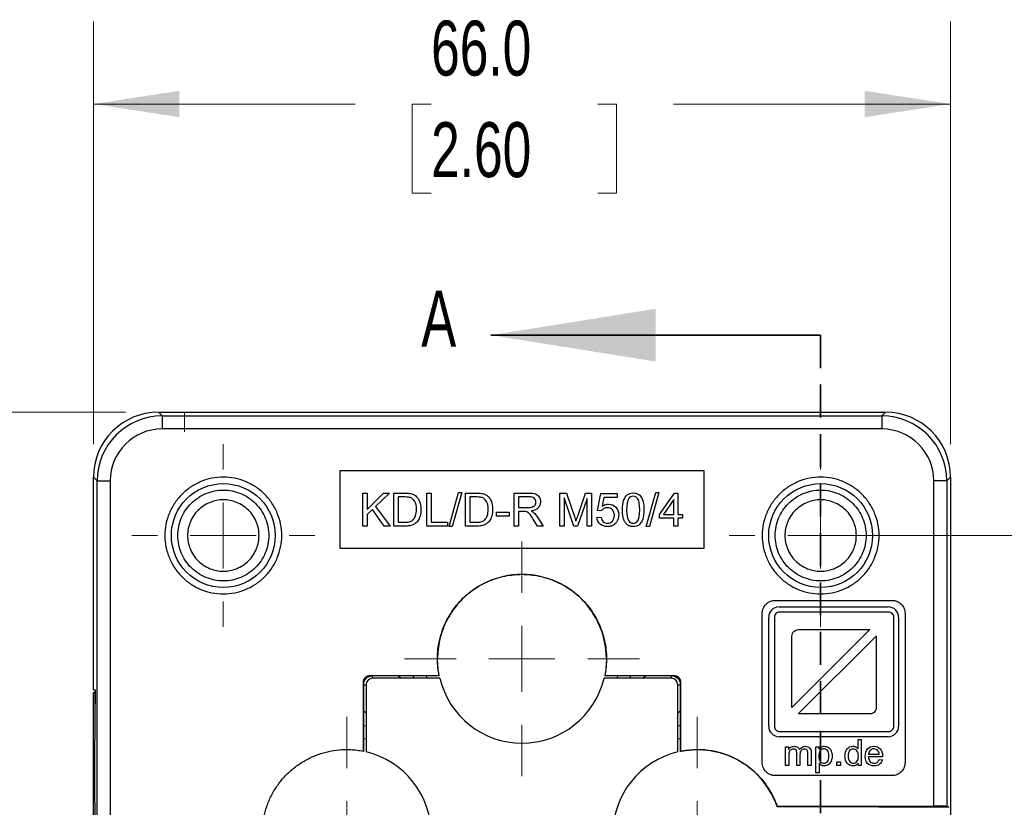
# Model space of a CAD drawing. Header units: millimetres. Extents: x 13 to 546, y 13 to 419.
# Tile 5 of 15: x 131 to 207, y 169 to 230. Entities that reach past the tile are written whole.
import ezdxf

# ---------------------------------------------------------------- set-up
doc = ezdxf.new("R2010")
doc.units = ezdxf.units.MM
doc.header["$LTSCALE"] = 2
doc.linetypes.add('HIDDEN', pattern=[1.905, 1.27, -0.635])
doc.styles.add('SLDTEXTSTYLE0', font='TXT', dxfattribs={"width": 0.7})
doc.dimstyles.new('SLDDIMSTYLE1', dxfattribs={"dimtxt": 4.316016, "dimasz": 6.604, "dimexe": 0, "dimexo": 0.0625, "dimgap": 1.079004, "dimtad": 0, "dimtih": 1, "dimtoh": 1, "dimrnd": 1e-09, "dimzin": 4, "dimdsep": 46, "dimtxsty": 'SLDTEXTSTYLE0', "dimsah": 1, "dimcen": 0.09, "dimadec": 0, "dimazin": 1, "dimtfac": 1, "dimtofl": 0, "dimtmove": 0, "dimatfit": 3, "dimfxl": 0, "dimfrac": 2, "dimtolj": 1, "dimtzin": 12, "dimarcsym": 0})

# ---------------------------------------------------------------- blocks, each defined once
blk = doc.blocks.new('_D_7')
at = {"color": 7, "linetype": 'Continuous', "lineweight": 0}
for p, q in [((195.415, 190.018), (234.912, 190.018)), ((228.562, 190.018), (228.562, 172.514)), ((222.15, 164.688), (220.7, 164.688)), ((220.7, 164.688), (220.7, 157.829)), ((234.975, 164.688), (236.424, 164.688)), ((236.424, 164.688), (236.424, 157.829)), ((220.7, 157.829), (222.15, 157.829)), ((236.424, 157.829), (234.975, 157.829)), ((228.562, 144.018), (228.562, 156.862)), ((195.415, 144.018), (234.912, 144.018))]:
    blk.add_line(p, q, dxfattribs=at)
at = {"color": 7, "linetype": 'Continuous', "lineweight": 18}
for points in [[(228.562, 190.018), (227.546, 183.414), (229.578, 183.414)], [(228.562, 144.018), (229.578, 150.622), (227.546, 150.622)]]:
    blk.add_solid(points, dxfattribs=at)
at = {"color": 7, "linetype": 'Continuous', "lineweight": 18, "char_height": 4.2333, "attachment_point": 1, "style": 'SLDTEXTSTYLE0'}
for s, insert in [('46.0', (222.15, 171.111)), ('1.81', (222.15, 163.286))]:
    blk.add_mtext(s, dxfattribs=dict(at, insert=insert))
blk = doc.blocks.new('_D_9')
at = {"color": 7, "linetype": 'Continuous', "lineweight": 0}
for p, q in [((136.875, 197.059), (136.875, 229.621)), ((202.875, 197.059), (202.875, 229.621)), ((136.875, 223.271), (157.031, 223.271)), ((162.879, 223.271), (161.43, 223.271)), ((161.43, 223.271), (161.43, 216.412)), ((175.705, 223.271), (177.154, 223.271)), ((177.154, 223.271), (177.154, 216.412)), ((202.875, 223.271), (181.553, 223.271)), ((161.43, 216.412), (162.879, 216.412)), ((177.154, 216.412), (175.705, 216.412))]:
    blk.add_line(p, q, dxfattribs=at)
at = {"color": 7, "linetype": 'Continuous', "lineweight": 18}
for points in [[(136.875, 223.271), (143.479, 222.255), (143.479, 224.287)], [(202.875, 223.271), (196.271, 224.287), (196.271, 222.255)]]:
    blk.add_solid(points, dxfattribs=at)
at = {"color": 7, "linetype": 'Continuous', "lineweight": 18, "char_height": 4.2333, "attachment_point": 1, "style": 'SLDTEXTSTYLE0'}
for s, insert in [('66.0', (162.879, 229.695)), ('2.60', (162.879, 221.869))]:
    blk.add_mtext(s, dxfattribs=dict(at, insert=insert))
blk = doc.blocks.new('_D_10')
at = {"color": 7, "linetype": 'Continuous', "lineweight": 0}
for p, q in [((139.334, 199.519), (110.33, 199.519)), ((116.68, 199.519), (116.68, 172.514)), ((110.267, 164.688), (108.818, 164.688)), ((108.818, 164.688), (108.818, 157.829)), ((123.092, 164.688), (124.542, 164.688)), ((124.542, 164.688), (124.542, 157.829)), ((108.818, 157.829), (110.267, 157.829)), ((124.542, 157.829), (123.092, 157.829)), ((116.68, 134.518), (116.68, 156.862)), ((139.334, 134.518), (110.33, 134.518))]:
    blk.add_line(p, q, dxfattribs=at)
at = {"color": 7, "linetype": 'Continuous', "lineweight": 18}
for points in [[(116.68, 199.519), (115.664, 192.915), (117.696, 192.915)], [(116.68, 134.518), (117.696, 141.122), (115.664, 141.122)]]:
    blk.add_solid(points, dxfattribs=at)
at = {"color": 7, "linetype": 'Continuous', "lineweight": 18, "char_height": 4.2333, "attachment_point": 1, "style": 'SLDTEXTSTYLE0'}
for s, insert in [('65.0', (110.267, 171.111)), ('2.56', (110.267, 163.286))]:
    blk.add_mtext(s, dxfattribs=dict(at, insert=insert))
blk = doc.blocks.new('SW_CENTERMARKSYMBOL_3')
at = {"color": 0, "linetype": 'Continuous', "lineweight": 18}
for p, q in [((0, 5.08), (0, 7.04)), ((0, 0), (0, 2.54)), ((-5.08, 0), (-7.04, 0)), ((0, 0), (-2.54, 0)), ((0, 0), (0, -2.54)), ((0, 0), (2.54, 0)), ((5.08, 0), (7.04, 0)), ((0, -5.08), (0, -7.04))]:
    blk.add_line(p, q, dxfattribs=at)
blk = doc.blocks.new('SW_CENTERMARKSYMBOL_4')
at = {"color": 0, "linetype": 'Continuous', "lineweight": 18}
for p, q in [((0, 5.08), (0, 7.04)), ((0, 0), (0, 2.54)), ((-5.08, 0), (-7.04, 0)), ((0, 0), (-2.54, 0)), ((0, 0), (0, -2.54)), ((0, 0), (2.54, 0)), ((5.08, 0), (7.04, 0)), ((0, -5.08), (0, -7.04))]:
    blk.add_line(p, q, dxfattribs=at)
blk = doc.blocks.new('SW_CENTERMARKSYMBOL_5')
at = {"color": 0, "linetype": 'Continuous', "lineweight": 18}
for p, q in [((0, 5.08), (0, 9.04)), ((0, 0), (0, 2.54)), ((-5.08, 0), (-9.04, 0)), ((0, 0), (-2.54, 0)), ((0, 0), (0, -2.54)), ((0, 0), (2.54, 0)), ((5.08, 0), (9.04, 0)), ((0, -5.08), (0, -9.04))]:
    blk.add_line(p, q, dxfattribs=at)
blk = doc.blocks.new('SW_CENTERMARKSYMBOL_6')
at = {"color": 0, "linetype": 'Continuous', "lineweight": 18}
for p, q in [((0, 5.08), (0, 9.04)), ((0, 0), (0, 2.54)), ((-5.08, 0), (-9.04, 0)), ((0, 0), (-2.54, 0)), ((0, 0), (0, -2.54)), ((0, 0), (2.54, 0)), ((5.08, 0), (9.04, 0)), ((0, -5.08), (0, -9.04))]:
    blk.add_line(p, q, dxfattribs=at)
blk = doc.blocks.new('SW_CENTERMARKSYMBOL_8')
at = {"color": 0, "linetype": 'Continuous', "lineweight": 18}
for p, q in [((0, 5.08), (0, 9.04)), ((0, 0), (0, 2.54)), ((-5.08, 0), (-9.04, 0)), ((0, 0), (-2.54, 0)), ((0, 0), (0, -2.54)), ((0, 0), (2.54, 0)), ((5.08, 0), (9.04, 0)), ((0, -5.08), (0, -9.04))]:
    blk.add_line(p, q, dxfattribs=at)

msp = doc.modelspace()

# ---------------------------------------------------------------- linework, layer by layer
at = {"color": 7, "linetype": 'Continuous', "lineweight": 35}
msp.add_line((192.875, 205.458), (167.475, 205.458), dxfattribs=at)
at = {"color": 7, "linetype": 'HIDDEN', "lineweight": 35}
msp.add_line((192.875, 205.458), (192.875, 128.578), dxfattribs=at)
for p, q in [((141.874, 199.519), (197.876, 199.519)), ((141.874, 199.518), (142.162, 199.23)), ((197.588, 199.23), (197.876, 199.518)), ((142.162, 199.23), (142.162, 198.23)), ((142.162, 199.23), (197.588, 199.23)), ((197.588, 199.23), (197.588, 198.23)), ((197.588, 198.23), (142.162, 198.23)), ((155.875, 189.018), (155.875, 195.018)), ((155.875, 195.018), (183.875, 195.018)), ((183.875, 195.018), (183.875, 189.018)), ((137.163, 194.231), (136.875, 194.519)), ((136.875, 178.118), (136.875, 194.519)), ((137.163, 165.214), (137.163, 194.231)), ((137.163, 194.231), (138.163, 194.231)), ((138.163, 194.231), (138.163, 165.222)), ((201.587, 169.156), (201.587, 194.231)), ((202.587, 194.231), (201.587, 194.231)), ((202.875, 194.519), (202.587, 194.231)), ((202.587, 194.231), (202.587, 169.147)), ((202.875, 194.519), (202.875, 156.118)), ((157.613, 193.288), (157.95, 193.288)), ((157.613, 190.748), (157.613, 193.288)), ((157.95, 193.288), (157.95, 192.03)), ((157.95, 192.03), (159.213, 193.288)), ((159.667, 193.288), (158.603, 192.258)), ((159.213, 193.288), (159.667, 193.288)), ((159.995, 193.288), (160.87, 193.288)), ((159.995, 190.748), (159.995, 193.288)), ((160.332, 192.988), (160.332, 191.048)), ((160.866, 192.988), (160.332, 192.988)), ((162.544, 190.748), (162.544, 193.288)), ((162.544, 193.288), (162.881, 193.288)), ((162.881, 193.288), (162.881, 191.048)), ((164.258, 190.706), (164.993, 193.331)), ((165.245, 193.331), (164.509, 190.706)), ((164.993, 193.331), (165.245, 193.331)), ((165.516, 193.288), (166.391, 193.288)), ((165.516, 190.748), (165.516, 193.288)), ((165.853, 192.988), (165.853, 191.048)), ((166.387, 192.988), (165.853, 192.988)), ((169.266, 193.288), (170.393, 193.288)), ((169.266, 190.748), (169.266, 193.288)), ((169.603, 193.008), (169.603, 192.167)), ((170.406, 193.008), (169.603, 193.008)), ((172.799, 193.288), (173.305, 193.288)), ((172.799, 190.748), (172.799, 193.288)), ((173.858, 190.748), (173.123, 192.911)), ((173.123, 192.911), (173.123, 190.748)), ((173.305, 193.288), (173.907, 191.49)), ((174.902, 192.874), (174.16, 190.748)), ((174.164, 191.521), (174.774, 193.288)), ((174.774, 193.288), (175.225, 193.288)), ((174.902, 190.748), (174.902, 192.874)), ((175.225, 193.288), (175.225, 190.748)), ((175.695, 191.951), (175.941, 193.255)), ((175.941, 193.255), (177.204, 193.255)), ((176.191, 192.957), (176.054, 192.276)), ((177.204, 192.957), (176.191, 192.957)), ((177.204, 193.255), (177.204, 192.957)), ((179.438, 190.706), (180.173, 193.331)), ((180.425, 193.331), (179.689, 190.706)), ((180.173, 193.331), (180.425, 193.331)), ((180.468, 191.643), (181.625, 193.288)), ((181.569, 192.789), (180.773, 191.643)), ((181.569, 191.643), (181.569, 192.789)), ((181.625, 193.288), (181.881, 193.288)), ((181.881, 193.288), (181.881, 191.643)), ((158.367, 192.032), (157.95, 191.629)), ((159.271, 190.748), (158.367, 192.032)), ((158.603, 192.258), (159.714, 190.748)), ((169.603, 192.167), (170.325, 192.167)), ((169.992, 191.877), (169.603, 191.877)), ((169.603, 191.877), (169.603, 190.748)), ((175.988, 191.912), (175.695, 191.951)), ((157.95, 191.629), (157.95, 190.748)), ((167.917, 191.825), (168.877, 191.825)), ((167.917, 191.511), (167.917, 191.825)), ((168.877, 191.511), (167.917, 191.511)), ((168.877, 191.825), (168.877, 191.511)), ((171.082, 190.748), (170.745, 191.277)), ((171.063, 191.439), (171.502, 190.748)), ((175.639, 191.414), (175.966, 191.441)), ((180.468, 191.356), (180.468, 191.643)), ((181.569, 191.356), (180.468, 191.356)), ((180.773, 191.643), (181.569, 191.643)), ((181.569, 190.748), (181.569, 191.356)), ((181.881, 191.643), (182.224, 191.643)), ((182.224, 191.356), (181.881, 191.356)), ((181.881, 191.356), (181.881, 190.748)), ((182.224, 191.643), (182.224, 191.356)), ((157.95, 190.748), (157.613, 190.748)), ((159.714, 190.748), (159.271, 190.748)), ((160.912, 190.748), (159.995, 190.748)), ((160.332, 191.048), (160.874, 191.048)), ((164.132, 190.748), (162.544, 190.748)), ((162.881, 191.048), (164.132, 191.048)), ((164.132, 191.048), (164.132, 190.748)), ((164.509, 190.706), (164.258, 190.706)), ((166.434, 190.748), (165.516, 190.748)), ((165.853, 191.048), (166.395, 191.048)), ((169.603, 190.748), (169.266, 190.748)), ((171.502, 190.748), (171.082, 190.748)), ((173.123, 190.748), (172.799, 190.748)), ((174.16, 190.748), (173.858, 190.748)), ((175.225, 190.748), (174.902, 190.748)), ((179.689, 190.706), (179.438, 190.706)), ((181.881, 190.748), (181.569, 190.748)), ((183.875, 189.018), (155.875, 189.018)), ((189.375, 185.018), (198.375, 185.018)), ((189.673, 184.518), (198.08, 184.518)), ((188.375, 172.518), (188.375, 184.018)), ((188.875, 175.314), (188.875, 183.721)), ((189.311, 183.718), (189.311, 175.318)), ((198.111, 184.118), (189.711, 184.118)), ((198.511, 175.318), (198.511, 183.718)), ((198.878, 183.721), (198.878, 175.314)), ((199.375, 184.018), (199.375, 172.518)), ((196.667, 182.769), (190.66, 176.762)), ((191.16, 182.769), (196.662, 182.769)), ((190.66, 176.767), (190.66, 182.269)), ((191.155, 176.267), (197.162, 182.274)), ((197.162, 182.269), (197.162, 176.767)), ((158.166, 179.227), (163.496, 179.227)), ((158.166, 179.227), (158.175, 179.218)), ((163.506, 179.218), (158.175, 179.218)), ((158.375, 179.018), (158.375, 179.218)), ((163.55, 179.018), (158.375, 179.018)), ((160.362, 179.218), (160.562, 179.018)), ((161.557, 179.018), (161.514, 179.218)), ((163.496, 179.227), (163.506, 179.218)), ((181.375, 179.018), (176.199, 179.018)), ((176.254, 179.227), (176.244, 179.218)), ((181.575, 179.218), (176.244, 179.218)), ((176.254, 179.227), (181.584, 179.227)), ((178.236, 179.218), (178.193, 179.018)), ((179.188, 179.018), (179.388, 179.218)), ((181.375, 179.218), (181.375, 179.018)), ((181.584, 179.227), (181.575, 179.218)), ((157.666, 173.398), (157.666, 178.727)), ((157.666, 178.727), (157.675, 178.718)), ((157.675, 178.718), (157.675, 173.387)), ((157.675, 178.518), (157.875, 178.518)), ((157.875, 178.518), (157.875, 173.343)), ((181.875, 173.343), (181.875, 178.518)), ((181.875, 178.518), (182.075, 178.518)), ((182.084, 178.727), (182.075, 178.718)), ((182.075, 173.387), (182.075, 178.718)), ((182.084, 178.727), (182.084, 173.398)), ((136.875, 178.118), (136.997, 178.118)), ((136.875, 139.518), (136.875, 177.918)), ((136.997, 177.918), (136.875, 177.918)), ((137.006, 177.618), (137.006, 177.018)), ((136.988, 171.518), (137.006, 177.018)), ((136.989, 171.518), (137.006, 177.018)), ((137.006, 177.018), (137.006, 177.418)), ((157.875, 176.331), (157.675, 176.531)), ((182.075, 176.531), (181.875, 176.331)), ((196.662, 176.267), (191.16, 176.267)), ((198.08, 174.516), (189.673, 174.516)), ((189.711, 174.918), (198.111, 174.918)), ((190.178, 173.744), (190.397, 173.744)), ((190.178, 172.295), (190.178, 173.744)), ((190.397, 173.744), (190.397, 173.54)), ((192.505, 173.744), (192.729, 173.744)), ((192.505, 171.74), (192.505, 173.744)), ((192.729, 173.744), (192.729, 173.555)), ((195.757, 174.295), (196.002, 174.295)), ((195.757, 173.578), (195.757, 174.295)), ((196.002, 174.295), (196.002, 172.295)), ((157.666, 173.398), (157.675, 173.387)), ((182.084, 173.398), (182.075, 173.387)), ((183.375, 173.527), (183.375, 173.518)), ((190.423, 173.046), (190.423, 172.295)), ((191.039, 172.295), (191.039, 173.235)), ((191.284, 173.136), (191.284, 172.295)), ((191.897, 172.295), (191.897, 173.208)), ((192.142, 173.289), (192.142, 172.295)), ((197.639, 172.956), (196.559, 172.956)), ((196.572, 173.157), (197.382, 173.157)), ((190.423, 172.295), (190.178, 172.295)), ((191.284, 172.295), (191.039, 172.295)), ((192.142, 172.295), (191.897, 172.295)), ((192.751, 172.446), (192.751, 171.74)), ((194.127, 172.295), (194.127, 172.574)), ((194.127, 172.574), (194.406, 172.574)), ((194.406, 172.295), (194.127, 172.295)), ((194.406, 172.574), (194.406, 172.295)), ((195.775, 172.295), (195.775, 172.478)), ((196.002, 172.295), (195.775, 172.295)), ((197.379, 172.763), (197.633, 172.731)), ((137.006, 166.018), (136.988, 171.518)), ((137.006, 166.018), (136.989, 171.518)), ((198.375, 171.518), (189.375, 171.518)), ((192.751, 171.74), (192.505, 171.74)), ((189.523, 169.156), (189.517, 169.147)), ((189.577, 169.103), (189.517, 169.147)), ((189.523, 169.156), (201.587, 169.156)), ((197.322, 169.102), (197.351, 169.073)), ((202.587, 169.147), (202.735, 169.073)), ((202.736, 169.073), (197.351, 169.073))]:
    msp.add_line(p, q)
at = {"color": 7, "linetype": 'Continuous', "lineweight": 18}
msp.add_line((143.874, 198.018), (143.874, 199.518), dxfattribs=at)
at = {"flags": 128}
for points in [[(162.552, 179.018), (162.548, 179.04), (162.514, 179.218)], [(177.236, 179.218), (177.202, 179.04), (177.198, 179.018)], [(157.675, 175.393), (157.708, 175.388), (157.875, 175.36)], [(181.875, 175.36), (182.042, 175.388), (182.075, 175.393)], [(157.675, 174.379), (157.853, 174.346), (157.875, 174.341)], [(181.875, 174.341), (181.897, 174.346), (182.075, 174.379)]]:
    msp.add_lwpolyline(points, dxfattribs=at)
for centre in [(146.875, 190.018), (192.875, 190.018)]:
    msp.add_circle(centre, 4)
for centre, radius, start, end in [((189.673, 183.721), 0.798, 90, 180), ((198.08, 183.721), 0.798, 0, 90), ((158.375, 178.518), 0.5, 90, 180), ((169.875, 180.518), 6.5, 193.34236, 346.65764), ((181.375, 178.518), 0.5, 0, 90), ((189.673, 175.314), 0.798, 180, 270), ((198.08, 175.314), 0.798, 270, 0), ((156.375, 167.018), 6.5, 283.34236, 76.65764), ((183.375, 167.018), 6.5, 103.34236, 256.65764)]:
    msp.add_arc(centre, radius, start, end)
for centre, major_axis, ratio, start_param, end_param in [((141.875, 194.518), (3.537, -3.537), 0.999695, 2.356255, 3.92696), ((197.874, 194.518), (-3.537, -3.537), 0.999695, 2.356225, 3.92693), ((142.163, 194.23), (3.536, -3.536), 0.999817, 2.356347, 3.926839), ((197.586, 194.23), (3.536, 3.536), 0.999817, 5.497939, 7.068431), ((142.163, 194.23), (2.829, -2.829), 0.999695, 2.356347, 3.926839), ((197.586, 194.23), (-2.829, -2.829), 0.999695, 2.356347, 3.926839), ((158.175, 178.718), (-0.354, 0.354), 0.999924, 5.497825, 7.068545), ((181.575, 178.718), (0.354, 0.354), 0.999924, 5.497825, 7.068545), ((201.587, 169.147), (1, 0), 0.008727, 0.017453, 1.570796)]:
    msp.add_ellipse(centre, major_axis=major_axis, ratio=ratio, start_param=start_param, end_param=end_param)
for points, knots in [([(151.375, 190.018), (151.375, 189.723), (151.318, 189.134), (151.057, 188.284), (150.64, 187.499), (150.075, 186.814), (149.389, 186.252), (148.607, 185.834), (147.758, 185.576), (146.875, 185.489), (145.992, 185.576), (145.143, 185.834), (144.36, 186.252), (143.675, 186.814), (143.11, 187.499), (142.693, 188.283), (142.431, 189.134), (142.347, 190.018), (142.431, 190.903), (142.693, 191.753), (143.11, 192.537), (143.675, 193.223), (144.36, 193.785), (145.143, 194.203), (145.992, 194.46), (146.875, 194.547), (147.758, 194.46), (148.607, 194.203), (149.389, 193.785), (150.075, 193.223), (150.64, 192.538), (151.057, 191.753), (151.319, 190.903), (151.375, 190.313), (151.375, 190.018)], [0, 0, 0, 0, 0.031282, 0.06255, 0.093883, 0.125112, 0.156318, 0.187542, 0.218769, 0.25, 0.281231, 0.312458, 0.343681, 0.374888, 0.406097, 0.437449, 0.468704, 0.5, 0.531277, 0.56255, 0.593883, 0.625112, 0.656318, 0.687542, 0.718769, 0.75, 0.781231, 0.812458, 0.843681, 0.874888, 0.906097, 0.937449, 0.968709, 1, 1, 1, 1]), ([(197.375, 190.018), (197.375, 189.723), (197.318, 189.134), (197.057, 188.284), (196.64, 187.499), (196.075, 186.814), (195.389, 186.252), (194.607, 185.834), (193.758, 185.576), (192.875, 185.489), (191.992, 185.576), (191.143, 185.834), (190.36, 186.252), (189.675, 186.814), (189.11, 187.499), (188.693, 188.283), (188.431, 189.134), (188.347, 190.018), (188.431, 190.903), (188.693, 191.753), (189.11, 192.537), (189.675, 193.223), (190.36, 193.785), (191.143, 194.203), (191.992, 194.46), (192.875, 194.547), (193.758, 194.46), (194.607, 194.203), (195.389, 193.785), (196.075, 193.223), (196.64, 192.538), (197.057, 191.753), (197.319, 190.903), (197.375, 190.313), (197.375, 190.018)], [0, 0, 0, 0, 0.031282, 0.06255, 0.093883, 0.125112, 0.156318, 0.187542, 0.218769, 0.25, 0.281231, 0.312458, 0.343681, 0.374888, 0.406097, 0.437449, 0.468704, 0.5, 0.531277, 0.56255, 0.593883, 0.625112, 0.656318, 0.687542, 0.718769, 0.75, 0.781231, 0.812458, 0.843681, 0.874888, 0.906097, 0.937449, 0.968709, 1, 1, 1, 1]), ([(150.375, 190.018), (150.375, 190.476), (150.284, 190.934), (149.933, 191.781), (149.674, 192.169), (149.026, 192.817), (148.638, 193.077), (147.791, 193.427), (147.333, 193.518), (146.417, 193.518), (145.959, 193.427), (145.112, 193.077), (144.724, 192.817), (144.076, 192.169), (143.817, 191.781), (143.466, 190.934), (143.375, 190.476), (143.375, 189.56), (143.466, 189.102), (143.817, 188.256), (144.076, 187.867), (144.724, 187.22), (145.112, 186.96), (145.959, 186.609), (146.417, 186.518), (147.333, 186.518), (147.791, 186.609), (148.638, 186.96), (149.026, 187.22), (149.674, 187.867), (149.933, 188.256), (150.284, 189.102), (150.375, 189.56), (150.375, 190.018)], [0, 0, 0, 0, 0.0625, 0.0625, 0.125, 0.125, 0.1875, 0.1875, 0.25, 0.25, 0.3125, 0.3125, 0.375, 0.375, 0.4375, 0.4375, 0.5, 0.5, 0.5625, 0.5625, 0.625, 0.625, 0.6875, 0.6875, 0.75, 0.75, 0.8125, 0.8125, 0.875, 0.875, 0.9375, 0.9375, 1, 1, 1, 1]), ([(196.375, 190.018), (196.375, 190.476), (196.284, 190.934), (195.933, 191.781), (195.674, 192.169), (195.026, 192.817), (194.638, 193.077), (193.791, 193.427), (193.333, 193.518), (192.417, 193.518), (191.959, 193.427), (191.112, 193.077), (190.724, 192.817), (190.076, 192.169), (189.817, 191.781), (189.466, 190.934), (189.375, 190.476), (189.375, 189.56), (189.466, 189.102), (189.817, 188.256), (190.076, 187.867), (190.724, 187.22), (191.112, 186.96), (191.959, 186.609), (192.417, 186.518), (193.333, 186.518), (193.791, 186.609), (194.638, 186.96), (195.026, 187.22), (195.674, 187.867), (195.933, 188.256), (196.284, 189.102), (196.375, 189.56), (196.375, 190.018)], [0, 0, 0, 0, 0.0625, 0.0625, 0.125, 0.125, 0.1875, 0.1875, 0.25, 0.25, 0.3125, 0.3125, 0.375, 0.375, 0.4375, 0.4375, 0.5, 0.5, 0.5625, 0.5625, 0.625, 0.625, 0.6875, 0.6875, 0.75, 0.75, 0.8125, 0.8125, 0.875, 0.875, 0.9375, 0.9375, 1, 1, 1, 1]), ([(149.625, 190.018), (149.625, 189.845), (149.593, 189.5), (149.442, 188.986), (149.19, 188.497), (148.832, 188.061), (148.396, 187.703), (147.907, 187.451), (147.393, 187.3), (146.875, 187.252), (146.356, 187.3), (145.843, 187.451), (145.354, 187.703), (144.917, 188.061), (144.559, 188.497), (144.307, 188.987), (144.157, 189.5), (144.109, 190.019), (144.157, 190.537), (144.307, 191.05), (144.559, 191.539), (144.917, 191.976), (145.354, 192.334), (145.843, 192.586), (146.357, 192.737), (146.875, 192.784), (147.394, 192.737), (147.907, 192.586), (148.396, 192.334), (148.833, 191.976), (149.19, 191.539), (149.443, 191.05), (149.593, 190.537), (149.625, 190.191), (149.625, 190.018)], [0, 0, 0, 0, 0.030009, 0.060002, 0.092517, 0.125, 0.157515, 0.189998, 0.220015, 0.25, 0.280017, 0.310002, 0.342517, 0.375, 0.407515, 0.439998, 0.470015, 0.5, 0.530017, 0.560002, 0.592517, 0.625, 0.657515, 0.689998, 0.720015, 0.75, 0.780017, 0.810002, 0.842517, 0.875, 0.907515, 0.939998, 0.970007, 1, 1, 1, 1]), ([(161.749, 192.038), (161.749, 192.304), (161.705, 192.508), (161.531, 192.793), (161.425, 192.888), (161.3, 192.936)], [0, 0, 0, 0, 1, 1, 2, 2, 2, 2]), ([(161.694, 193.07), (161.829, 192.957), (161.929, 192.813), (162.062, 192.461), (162.095, 192.259), (162.095, 192.032)], [-2, -2, -2, -2, -1, -1, 0, 0, 0, 0]), ([(167.27, 192.038), (167.27, 192.304), (167.227, 192.508), (167.052, 192.793), (166.946, 192.888), (166.821, 192.936)], [0, 0, 0, 0, 1, 1, 2, 2, 2, 2]), ([(167.216, 193.07), (167.35, 192.957), (167.45, 192.813), (167.583, 192.461), (167.617, 192.259), (167.617, 192.032)], [-2, -2, -2, -2, -1, -1, 0, 0, 0, 0]), ([(170.325, 192.167), (170.479, 192.167), (170.599, 192.183), (170.772, 192.246), (170.837, 192.297), (170.928, 192.438), (170.95, 192.514), (170.95, 192.595)], [0, 0, 0, 0, 1, 1, 2, 2, 3, 3, 3, 3]), ([(170.393, 193.288), (170.619, 193.288), (170.791, 193.265), (171.027, 193.174), (171.121, 193.093), (171.262, 192.862), (171.297, 192.735), (171.297, 192.595)], [-3, -3, -3, -3, -2, -2, -1, -1, 0, 0, 0, 0]), ([(170.95, 192.595), (170.95, 192.715), (170.907, 192.814), (170.733, 192.969), (170.595, 193.008), (170.406, 193.008)], [0, 0, 0, 0, 1, 1, 2, 2, 2, 2]), ([(171.297, 192.595), (171.297, 192.415), (171.238, 192.263), (171.005, 192.016), (170.825, 191.938), (170.583, 191.904)], [-2, -2, -2, -2, -1, -1, 0, 0, 0, 0]), ([(177.612, 192.001), (177.612, 192.302), (177.643, 192.544), (177.767, 192.91), (177.859, 193.051), (178.101, 193.249), (178.255, 193.298), (178.441, 193.298)], [-3, -3, -3, -3, -2, -2, -1, -1, 0, 0, 0, 0]), ([(178.946, 192.001), (178.946, 192.419), (178.897, 192.697), (178.702, 192.972), (178.581, 193.041), (178.437, 193.041)], [0, 0, 0, 0, 1, 1, 2, 2, 2, 2]), ([(178.441, 193.298), (178.576, 193.298), (178.696, 193.271), (178.902, 193.161), (178.987, 193.082), (179.12, 192.875), (179.172, 192.749), (179.248, 192.453), (179.267, 192.253), (179.267, 192.001)], [-4, -4, -4, -4, -3, -3, -2, -2, -1, -1, 0, 0, 0, 0]), ([(195.625, 190.018), (195.625, 189.845), (195.593, 189.5), (195.442, 188.986), (195.19, 188.497), (194.832, 188.061), (194.396, 187.703), (193.907, 187.451), (193.393, 187.3), (192.875, 187.252), (192.356, 187.3), (191.843, 187.451), (191.354, 187.703), (190.917, 188.061), (190.559, 188.497), (190.307, 188.987), (190.157, 189.5), (190.109, 190.019), (190.157, 190.537), (190.307, 191.05), (190.559, 191.539), (190.917, 191.976), (191.354, 192.334), (191.843, 192.586), (192.357, 192.737), (192.875, 192.784), (193.394, 192.737), (193.907, 192.586), (194.396, 192.334), (194.833, 191.976), (195.19, 191.539), (195.443, 191.05), (195.593, 190.537), (195.625, 190.191), (195.625, 190.018)], [0, 0, 0, 0, 0.030009, 0.060002, 0.092517, 0.125, 0.157515, 0.189998, 0.220015, 0.25, 0.280017, 0.310002, 0.342517, 0.375, 0.407515, 0.439998, 0.470015, 0.5, 0.530017, 0.560002, 0.592517, 0.625, 0.657515, 0.689998, 0.720015, 0.75, 0.780017, 0.810002, 0.842517, 0.875, 0.907515, 0.939998, 0.970007, 1, 1, 1, 1]), ([(162.095, 192.032), (162.095, 191.84), (162.073, 191.669), (161.982, 191.371), (161.925, 191.247), (161.784, 191.053), (161.707, 190.976), (161.539, 190.864), (161.438, 190.821), (161.202, 190.763), (161.066, 190.748), (160.912, 190.748)], [-5, -5, -5, -5, -4, -4, -3, -3, -2, -2, -1, -1, 0, 0, 0, 0]), ([(161.495, 191.227), (161.575, 191.307), (161.637, 191.414), (161.726, 191.682), (161.749, 191.845), (161.749, 192.038)], [0, 0, 0, 0, 1, 1, 2, 2, 2, 2]), ([(167.617, 192.032), (167.617, 191.84), (167.594, 191.669), (167.504, 191.371), (167.446, 191.247), (167.305, 191.053), (167.228, 190.976), (167.06, 190.864), (166.959, 190.821), (166.723, 190.763), (166.587, 190.748), (166.434, 190.748)], [-5, -5, -5, -5, -4, -4, -3, -3, -2, -2, -1, -1, 0, 0, 0, 0]), ([(167.016, 191.227), (167.096, 191.307), (167.159, 191.414), (167.248, 191.682), (167.27, 191.845), (167.27, 192.038)], [0, 0, 0, 0, 1, 1, 2, 2, 2, 2]), ([(170.745, 191.277), (170.647, 191.429), (170.566, 191.546), (170.44, 191.707), (170.383, 191.764), (170.282, 191.83), (170.231, 191.852), (170.18, 191.865)], [-3, -3, -3, -3, -2, -2, -1, -1, 0, 0, 0, 0]), ([(176.45, 192.16), (176.35, 192.16), (176.259, 192.137), (176.098, 192.045), (176.034, 191.985), (175.988, 191.912)], [-2, -2, -2, -2, -1, -1, 0, 0, 0, 0]), ([(176.054, 192.276), (176.084, 192.296), (176.143, 192.334), (176.238, 192.379), (176.335, 192.411), (176.434, 192.431), (176.5, 192.433), (176.534, 192.435)], [0, 0, 0, 0, 0.2114266, 0.4142122, 0.6111702, 0.805367, 1, 1, 1, 1]), ([(176.993, 191.583), (176.993, 191.761), (176.943, 191.902), (176.744, 192.108), (176.613, 192.16), (176.45, 192.16)], [-2, -2, -2, -2, -1, -1, 0, 0, 0, 0]), ([(176.534, 192.435), (176.756, 192.435), (176.943, 192.358), (177.247, 192.051), (177.324, 191.853), (177.324, 191.612)], [-2, -2, -2, -2, -1, -1, 0, 0, 0, 0]), ([(177.864, 190.967), (177.847, 190.989), (177.814, 191.035), (177.771, 191.112), (177.733, 191.195), (177.701, 191.287), (177.673, 191.387), (177.651, 191.495), (177.633, 191.61), (177.621, 191.733), (177.613, 191.865), (177.613, 191.955), (177.612, 192.001)], [0, 0, 0, 0, 0.076679, 0.157044, 0.241819, 0.331625, 0.426983, 0.528328, 0.636024, 0.750373, 0.871628, 1, 1, 1, 1]), ([(177.933, 192.001), (177.933, 191.583), (177.982, 191.305), (178.177, 191.03), (178.297, 190.961), (178.441, 190.961)], [0, 0, 0, 0, 1, 1, 2, 2, 2, 2]), ([(179.267, 192.001), (179.267, 191.703), (179.237, 191.462), (179.114, 191.096), (179.022, 190.954), (178.778, 190.755), (178.625, 190.706), (178.441, 190.706)], [-3, -3, -3, -3, -2, -2, -1, -1, 0, 0, 0, 0]), ([(178.441, 190.961), (178.583, 190.961), (178.702, 191.03), (178.897, 191.307), (178.946, 191.584), (178.946, 192.001)], [0, 0, 0, 0, 1, 1, 2, 2, 2, 2]), ([(160.874, 191.048), (161.041, 191.048), (161.173, 191.064), (161.364, 191.126), (161.44, 191.17), (161.495, 191.227)], [0, 0, 0, 0, 1, 1, 2, 2, 2, 2]), ([(166.395, 191.048), (166.563, 191.048), (166.694, 191.064), (166.885, 191.126), (166.961, 191.17), (167.016, 191.227)], [0, 0, 0, 0, 1, 1, 2, 2, 2, 2]), ([(174.029, 191.114), (174.047, 191.171), (174.09, 191.307), (174.137, 191.442), (174.164, 191.521)], [0, 0, 0, 0, 0.417861, 1, 1, 1, 1]), ([(176.456, 190.706), (176.225, 190.706), (176.036, 190.77), (175.744, 191.028), (175.66, 191.2), (175.639, 191.414)], [-2, -2, -2, -2, -1, -1, 0, 0, 0, 0]), ([(175.966, 191.441), (175.991, 191.281), (176.047, 191.161), (176.223, 191.001), (176.329, 190.961), (176.454, 190.961)], [-2, -2, -2, -2, -1, -1, 0, 0, 0, 0]), ([(176.454, 190.961), (176.607, 190.961), (176.734, 191.018), (176.941, 191.245), (176.993, 191.396), (176.993, 191.583)], [-2, -2, -2, -2, -1, -1, 0, 0, 0, 0]), ([(177.324, 191.612), (177.323, 191.574), (177.321, 191.5), (177.303, 191.392), (177.275, 191.289), (177.236, 191.191), (177.186, 191.098), (177.143, 191.042), (177.122, 191.014)], [0, 0, 0, 0, 0.175617, 0.34485, 0.509703, 0.672343, 0.835024, 1, 1, 1, 1]), ([(177.122, 191.014), (177.102, 190.989), (177.061, 190.941), (176.991, 190.878), (176.915, 190.824), (176.834, 190.781), (176.748, 190.747), (176.655, 190.723), (176.558, 190.708), (176.491, 190.707), (176.456, 190.706)], [0, 0, 0, 0, 0.126548, 0.249253, 0.369773, 0.489857, 0.611276, 0.735739, 0.864838, 1, 1, 1, 1]), ([(178.441, 190.706), (178.407, 190.707), (178.34, 190.709), (178.244, 190.725), (178.155, 190.752), (178.071, 190.789), (177.995, 190.838), (177.924, 190.897), (177.884, 190.943), (177.864, 190.967)], [0, 0, 0, 0, 0.15538, 0.302707, 0.444095, 0.581932, 0.718791, 0.857302, 1, 1, 1, 1]), ([(163.496, 179.227), (163.479, 179.313), (163.446, 179.486), (163.41, 179.746), (163.384, 180.008), (163.369, 180.271), (163.362, 180.682), (163.393, 181.242), (163.513, 181.955), (163.714, 182.662), (164.1, 183.595), (164.79, 184.678), (165.893, 185.741), (167.176, 186.501), (168.526, 186.935), (169.875, 187.072), (171.224, 186.935), (172.573, 186.501), (173.857, 185.741), (174.96, 184.678), (175.649, 183.596), (176.036, 182.663), (176.237, 181.955), (176.356, 181.243), (176.391, 180.624), (176.375, 180.096), (176.333, 179.659), (176.281, 179.371), (176.254, 179.227)], [0, 0, 0, 0, 0.011444, 0.022864, 0.034278, 0.045705, 0.057164, 0.087914, 0.118709, 0.151125, 0.183585, 0.250148, 0.316711, 0.381479, 0.442933, 0.500003, 0.557073, 0.618527, 0.683296, 0.749859, 0.816421, 0.848836, 0.881297, 0.912047, 0.942843, 0.9619, 0.980923, 1, 1, 1, 1]), ([(176.375, 180.518), (176.375, 181.451), (176.052, 182.952), (174.974, 184.631), (174.153, 185.453), (173.356, 186.023), (172.495, 186.505), (170.827, 187.076), (168.921, 187.073), (167.019, 186.425), (165.765, 185.619), (164.774, 184.631), (163.969, 183.371), (163.479, 181.955), (163.375, 180.985), (163.375, 180.518)], [0, 0, 0, 0, 0.279825, 0.419738, 0.559651, 0.629607, 0.699563, 0.839476, 1.119301, 1.259214, 1.399127, 1.539039, 1.678952, 1.818865, 1.958777, 1.958777, 1.958777, 1.958777]), ([(188.375, 184.018), (188.376, 184.051), (188.378, 184.116), (188.393, 184.213), (188.417, 184.308), (188.462, 184.432), (188.538, 184.578), (188.663, 184.73), (188.815, 184.855), (188.99, 184.946), (189.179, 185.007), (189.31, 185.015), (189.375, 185.018)], [0, 0, 0, 0, 0.062205, 0.124236, 0.186707, 0.250223, 0.375816, 0.500148, 0.624145, 0.750072, 0.875752, 1, 1, 1, 1]), ([(198.375, 185.018), (198.407, 185.017), (198.472, 185.016), (198.569, 185.001), (198.665, 184.976), (198.788, 184.932), (198.934, 184.855), (199.086, 184.73), (199.211, 184.578), (199.303, 184.403), (199.364, 184.214), (199.371, 184.083), (199.375, 184.018)], [0, 0, 0, 0, 0.062205, 0.124236, 0.186707, 0.250223, 0.375816, 0.500148, 0.624145, 0.750072, 0.875752, 1, 1, 1, 1]), ([(189.711, 184.118), (189.606, 184.118), (189.502, 184.075), (189.354, 183.927), (189.311, 183.823), (189.311, 183.718)], [0, 0, 0, 0, 0.5, 0.5, 1, 1, 1, 1]), ([(198.511, 183.718), (198.511, 183.823), (198.468, 183.927), (198.32, 184.075), (198.215, 184.118), (198.111, 184.118)], [0, 0, 0, 0, 0.5, 0.5, 1, 1, 1, 1]), ([(190.66, 182.269), (190.66, 182.4), (190.714, 182.53), (190.899, 182.715), (191.029, 182.769), (191.16, 182.769)], [0, 0, 0, 0, 0.5, 0.5, 1, 1, 1, 1]), ([(157.666, 178.727), (157.667, 178.748), (157.668, 178.789), (157.681, 178.851), (157.704, 178.923), (157.745, 179.003), (157.809, 179.082), (157.889, 179.148), (157.978, 179.193), (158.071, 179.222), (158.134, 179.225), (158.166, 179.227)], [0, 0, 0, 0, 0.0789853, 0.1586135, 0.2401071, 0.3672169, 0.5000412, 0.6271096, 0.7599798, 0.8785881, 1, 1, 1, 1]), ([(157.675, 178.518), (157.676, 178.548), (157.678, 178.606), (157.695, 178.693), (157.728, 178.794), (157.785, 178.905), (157.876, 179.017), (157.988, 179.108), (158.112, 179.172), (158.243, 179.211), (158.331, 179.216), (158.375, 179.218)], [0, 0, 0, 0, 0.080158, 0.159784, 0.240154, 0.36988, 0.500094, 0.629821, 0.760035, 0.879899, 1, 1, 1, 1]), ([(181.375, 179.218), (181.404, 179.217), (181.463, 179.215), (181.549, 179.198), (181.65, 179.165), (181.762, 179.108), (181.873, 179.017), (181.964, 178.906), (182.028, 178.781), (182.068, 178.65), (182.073, 178.562), (182.075, 178.518)], [0, 0, 0, 0, 0.080158, 0.159784, 0.240154, 0.36988, 0.500094, 0.629821, 0.760035, 0.879899, 1, 1, 1, 1]), ([(181.584, 179.227), (181.604, 179.226), (181.646, 179.225), (181.708, 179.212), (181.78, 179.19), (181.86, 179.148), (181.939, 179.084), (182.004, 179.004), (182.05, 178.916), (182.079, 178.822), (182.082, 178.759), (182.084, 178.727)], [0, 0, 0, 0, 0.0789853, 0.1586135, 0.2401071, 0.3672169, 0.5000412, 0.6271096, 0.7599798, 0.8785881, 1, 1, 1, 1]), ([(136.997, 178.117), (136.998, 178.114), (136.999, 178.109), (137, 178.087), (137.001, 178.055), (137.002, 178.013), (137.004, 177.936), (137.005, 177.807), (137.005, 177.681), (137.006, 177.618)], [0, 0, 0, 0, 0.102303, 0.20123, 0.299106, 0.398327, 0.501195, 0.750145, 1, 1, 1, 1]), ([(137.006, 177.418), (137.006, 177.441), (137.006, 177.485), (137.006, 177.549), (137.006, 177.61), (137.005, 177.668), (137.004, 177.723), (137.003, 177.804), (137.001, 177.899), (136.999, 177.912), (136.997, 177.918)], [0, 0, 0, 0, 0.085801, 0.16873, 0.250234, 0.331838, 0.415063, 0.501342, 0.750228, 1, 1, 1, 1]), ([(197.162, 176.767), (197.162, 176.636), (197.108, 176.506), (196.923, 176.321), (196.793, 176.267), (196.662, 176.267)], [0, 0, 0, 0, 0.5, 0.5, 1, 1, 1, 1]), ([(189.311, 175.318), (189.311, 175.214), (189.354, 175.11), (189.502, 174.961), (189.606, 174.918), (189.711, 174.918)], [0, 0, 0, 0, 0.5, 0.5, 1, 1, 1, 1]), ([(198.111, 174.918), (198.215, 174.918), (198.32, 174.961), (198.468, 175.11), (198.511, 175.214), (198.511, 175.318)], [0, 0, 0, 0, 0.5, 0.5, 1, 1, 1, 1]), ([(190.397, 173.54), (190.443, 173.611), (190.503, 173.668), (190.654, 173.755), (190.74, 173.776), (190.836, 173.776)], [-2, -2, -2, -2, -1, -1, 0, 0, 0, 0]), ([(190.836, 173.776), (190.944, 173.776), (191.032, 173.754), (191.169, 173.665), (191.218, 173.602), (191.246, 173.522)], [-2, -2, -2, -2, -1, -1, 0, 0, 0, 0]), ([(191.694, 173.776), (191.838, 173.776), (191.948, 173.736), (192.104, 173.577), (192.142, 173.454), (192.142, 173.289)], [-2, -2, -2, -2, -1, -1, 0, 0, 0, 0]), ([(192.729, 173.555), (192.782, 173.63), (192.842, 173.685), (192.974, 173.758), (193.055, 173.776), (193.15, 173.776)], [-2, -2, -2, -2, -1, -1, 0, 0, 0, 0]), ([(193.15, 173.776), (193.273, 173.776), (193.382, 173.745), (193.571, 173.618), (193.642, 173.528), (193.739, 173.296), (193.763, 173.169), (193.763, 173.031)], [-3, -3, -3, -3, -2, -2, -1, -1, 0, 0, 0, 0]), ([(194.746, 173.019), (194.746, 173.163), (194.77, 173.294), (194.867, 173.53), (194.939, 173.62), (195.131, 173.745), (195.238, 173.776), (195.357, 173.776)], [-3, -3, -3, -3, -2, -2, -1, -1, 0, 0, 0, 0]), ([(195.357, 173.776), (195.445, 173.776), (195.523, 173.758), (195.659, 173.685), (195.714, 173.637), (195.757, 173.578)], [-2, -2, -2, -2, -1, -1, 0, 0, 0, 0]), ([(196.306, 173.007), (196.306, 173.25), (196.368, 173.44), (196.619, 173.709), (196.782, 173.776), (196.982, 173.776)], [-2, -2, -2, -2, -1, -1, 0, 0, 0, 0]), ([(196.982, 173.776), (197.175, 173.776), (197.334, 173.71), (197.579, 173.446), (197.641, 173.261), (197.641, 173.022)], [-2, -2, -2, -2, -1, -1, 0, 0, 0, 0]), ([(150.119, 165.222), (150.097, 165.301), (150.054, 165.459), (150, 165.699), (149.954, 165.94), (149.918, 166.183), (149.892, 166.427), (149.86, 166.861), (149.866, 167.487), (149.978, 168.315), (150.201, 169.143), (150.547, 169.962), (151.006, 170.736), (151.577, 171.447), (152.24, 172.073), (152.976, 172.592), (153.764, 173.003), (154.571, 173.291), (155.388, 173.469), (156.094, 173.532), (156.692, 173.525), (157.183, 173.485), (157.505, 173.427), (157.666, 173.398)], [0, 0, 0, 0, 0.018447, 0.036846, 0.055223, 0.073604, 0.092016, 0.110485, 0.171456, 0.232507, 0.298063, 0.363699, 0.431814, 0.50001, 0.568124, 0.63632, 0.701876, 0.767512, 0.828483, 0.889534, 0.926374, 0.963125, 1, 1, 1, 1]), ([(182.084, 173.398), (182.169, 173.414), (182.339, 173.446), (182.597, 173.482), (182.855, 173.508), (183.115, 173.524), (183.288, 173.526), (183.375, 173.527)], [0, 0, 0, 0, 0.20034, 0.40019, 0.59987, 0.7997, 1, 1, 1, 1]), ([(183.375, 173.527), (183.456, 173.526), (183.619, 173.524), (183.865, 173.509), (184.112, 173.486), (184.444, 173.441), (184.859, 173.361), (185.51, 173.183), (186.297, 172.864), (187.162, 172.341), (187.934, 171.701), (188.481, 171.079), (188.859, 170.533), (189.087, 170.144), (189.267, 169.787), (189.406, 169.474), (189.484, 169.261), (189.523, 169.156)], [0, 0, 0, 0, 0.030336, 0.060885, 0.091693, 0.122804, 0.186099, 0.249108, 0.374447, 0.501361, 0.624878, 0.747248, 0.809129, 0.872102, 0.915509, 0.958102, 1, 1, 1, 1]), ([(189.517, 169.147), (189.265, 169.872), (188.674, 170.906), (187.393, 172.222), (185.68, 173.256), (184.113, 173.518), (183.375, 173.518)], [-2.9383365, -2.9383365, -2.9383365, -2.9383365, -2.7213406, -2.6105838, -2.38907, -2.1675562, -2.1675562, -2.1675562, -2.1675562]), ([(190.781, 173.563), (190.712, 173.563), (190.648, 173.545), (190.531, 173.471), (190.489, 173.418), (190.436, 173.279), (190.423, 173.178), (190.423, 173.046)], [-3, -3, -3, -3, -2, -2, -1, -1, 0, 0, 0, 0]), ([(191.039, 173.235), (191.039, 173.345), (191.019, 173.427), (190.938, 173.536), (190.873, 173.563), (190.781, 173.563)], [-2, -2, -2, -2, -1, -1, 0, 0, 0, 0]), ([(191.639, 173.563), (191.537, 173.563), (191.452, 173.529), (191.318, 173.394), (191.284, 173.286), (191.284, 173.136)], [-2, -2, -2, -2, -1, -1, 0, 0, 0, 0]), ([(191.897, 173.208), (191.897, 173.305), (191.889, 173.376), (191.856, 173.462), (191.827, 173.497), (191.744, 173.55), (191.695, 173.563), (191.639, 173.563)], [-3, -3, -3, -3, -2, -2, -1, -1, 0, 0, 0, 0]), ([(193.126, 173.584), (193.021, 173.584), (192.929, 173.536), (192.768, 173.34), (192.728, 173.198), (192.728, 173.011)], [0, 0, 0, 0, 1, 1, 2, 2, 2, 2]), ([(192.728, 173.011), (192.728, 172.824), (192.765, 172.686), (192.916, 172.508), (193.007, 172.464), (193.113, 172.464)], [0, 0, 0, 0, 1, 1, 2, 2, 2, 2]), ([(193.113, 172.464), (193.222, 172.464), (193.315, 172.51), (193.471, 172.695), (193.51, 172.838), (193.51, 173.031)], [0, 0, 0, 0, 1, 1, 2, 2, 2, 2]), ([(193.51, 173.031), (193.51, 173.216), (193.472, 173.354), (193.321, 173.538), (193.23, 173.584), (193.126, 173.584)], [0, 0, 0, 0, 1, 1, 2, 2, 2, 2]), ([(193.763, 173.031), (193.763, 172.883), (193.736, 172.749), (193.629, 172.511), (193.552, 172.42), (193.35, 172.294), (193.244, 172.263), (193.132, 172.263)], [-3, -3, -3, -3, -2, -2, -1, -1, 0, 0, 0, 0]), ([(195.37, 172.263), (195.254, 172.263), (195.148, 172.294), (194.954, 172.421), (194.879, 172.51), (194.773, 172.739), (194.746, 172.87), (194.746, 173.019)], [-3, -3, -3, -3, -2, -2, -1, -1, 0, 0, 0, 0]), ([(195.383, 173.574), (195.274, 173.574), (195.182, 173.529), (195.036, 173.35), (194.999, 173.21), (194.999, 173.019)], [0, 0, 0, 0, 1, 1, 2, 2, 2, 2]), ([(194.999, 173.019), (194.999, 172.833), (195.038, 172.694), (195.195, 172.51), (195.287, 172.464), (195.394, 172.464)], [0, 0, 0, 0, 1, 1, 2, 2, 2, 2]), ([(195.78, 172.997), (195.78, 173.196), (195.742, 173.341), (195.589, 173.527), (195.495, 173.574), (195.383, 173.574)], [0, 0, 0, 0, 1, 1, 2, 2, 2, 2]), ([(195.394, 172.464), (195.501, 172.464), (195.592, 172.508), (195.742, 172.684), (195.78, 172.818), (195.78, 172.997)], [0, 0, 0, 0, 1, 1, 2, 2, 2, 2]), ([(196.996, 172.263), (196.784, 172.263), (196.616, 172.328), (196.368, 172.589), (196.306, 172.772), (196.306, 173.007)], [-2, -2, -2, -2, -1, -1, 0, 0, 0, 0]), ([(196.559, 172.956), (196.568, 172.797), (196.613, 172.675), (196.774, 172.506), (196.875, 172.464), (196.996, 172.464)], [-2, -2, -2, -2, -1, -1, 0, 0, 0, 0]), ([(196.984, 173.575), (196.871, 173.575), (196.776, 173.537), (196.623, 173.386), (196.58, 173.285), (196.572, 173.157)], [0, 0, 0, 0, 1, 1, 2, 2, 2, 2]), ([(189.375, 171.518), (189.342, 171.519), (189.277, 171.521), (189.181, 171.536), (189.085, 171.56), (188.961, 171.605), (188.816, 171.682), (188.663, 171.807), (188.538, 171.959), (188.447, 172.134), (188.386, 172.322), (188.379, 172.453), (188.375, 172.518)], [0, 0, 0, 0, 0.0622052, 0.1242357, 0.1867073, 0.2502233, 0.3758158, 0.5001477, 0.6241453, 0.7500722, 0.8757522, 1, 1, 1, 1]), ([(193.132, 172.263), (193.049, 172.263), (192.976, 172.28), (192.846, 172.349), (192.792, 172.393), (192.751, 172.446)], [-2, -2, -2, -2, -1, -1, 0, 0, 0, 0]), ([(196.996, 172.464), (197.087, 172.464), (197.164, 172.488), (197.291, 172.583), (197.341, 172.659), (197.379, 172.763)], [-2, -2, -2, -2, -1, -1, 0, 0, 0, 0]), ([(197.633, 172.731), (197.593, 172.582), (197.518, 172.467), (197.302, 172.304), (197.164, 172.263), (196.996, 172.263)], [-2, -2, -2, -2, -1, -1, 0, 0, 0, 0]), ([(199.375, 172.518), (199.374, 172.486), (199.372, 172.421), (199.357, 172.324), (199.333, 172.229), (199.288, 172.105), (199.211, 171.959), (199.087, 171.807), (198.934, 171.682), (198.76, 171.59), (198.571, 171.529), (198.44, 171.522), (198.375, 171.518)], [0, 0, 0, 0, 0.062205, 0.124236, 0.186707, 0.250223, 0.375816, 0.500148, 0.624145, 0.750072, 0.875752, 1, 1, 1, 1]), ([(197.322, 169.102), (197.321, 169.102), (197.32, 169.102), (197.309, 169.102), (197.294, 169.103), (197.275, 169.103), (197.245, 169.104), (197.194, 169.104), (197.146, 169.105), (197.119, 169.105)], [0, 0, 0, 0, 0.1048308, 0.2092663, 0.3127685, 0.4149166, 0.5155145, 0.7257946, 1, 1, 1, 1])]:
    msp.add_open_spline(points, degree=3, knots=knots)
for points in [[(161.3, 192.936), (161.209, 192.971), (161.065, 192.988), (160.866, 192.988)], [(160.87, 193.288), (161.067, 193.288), (161.218, 193.276), (161.323, 193.252)], [(161.323, 193.252), (161.469, 193.218), (161.592, 193.157), (161.694, 193.07)], [(166.821, 192.936), (166.731, 192.971), (166.586, 192.988), (166.387, 192.988)], [(166.391, 193.288), (166.589, 193.288), (166.74, 193.276), (166.844, 193.252)], [(166.844, 193.252), (166.99, 193.218), (167.114, 193.157), (167.216, 193.07)], [(178.094, 192.859), (177.987, 192.704), (177.933, 192.418), (177.933, 192.001)], [(178.437, 193.041), (178.294, 193.041), (178.179, 192.98), (178.094, 192.859)], [(170.18, 191.865), (170.141, 191.873), (170.079, 191.877), (169.992, 191.877)], [(170.583, 191.904), (170.67, 191.862), (170.737, 191.82), (170.784, 191.778)], [(170.784, 191.778), (170.882, 191.688), (170.975, 191.575), (171.063, 191.439)], [(173.907, 191.49), (173.962, 191.322), (174.003, 191.197), (174.029, 191.114)], [(196.662, 182.769), (196.663, 182.769), (196.665, 182.769), (196.667, 182.769)], [(197.162, 182.274), (197.162, 182.273), (197.162, 182.271), (197.162, 182.269)], [(163.506, 179.218), (163.419, 179.646), (163.375, 180.082), (163.375, 180.518)], [(176.375, 180.518), (176.375, 180.082), (176.331, 179.646), (176.244, 179.218)], [(190.66, 176.762), (190.66, 176.764), (190.66, 176.766), (190.66, 176.767)], [(191.16, 176.267), (191.158, 176.267), (191.156, 176.267), (191.155, 176.267)], [(191.246, 173.522), (191.361, 173.692), (191.51, 173.776), (191.694, 173.776)], [(182.075, 173.387), (182.511, 173.476), (182.951, 173.518), (183.375, 173.518)], [(197.289, 173.433), (197.211, 173.528), (197.109, 173.575), (196.984, 173.575)], [(197.382, 173.157), (197.371, 173.279), (197.34, 173.371), (197.289, 173.433)], [(197.641, 173.022), (197.641, 173.008), (197.64, 172.986), (197.639, 172.956)], [(195.775, 172.478), (195.684, 172.334), (195.548, 172.263), (195.37, 172.263)], [(197.119, 169.105), (194.605, 169.104), (192.09, 169.104), (189.576, 169.103)]]:
    msp.add_open_spline(points, degree=3)
at = {"color": 7, "linetype": 'Continuous', "lineweight": 35}
msp.add_solid([(167.475, 205.458), (180.175, 203.426), (180.175, 207.49)], dxfattribs=at)

# ---------------------------------------------------------------- block references
at = {"color": 7, "linetype": 'Continuous', "lineweight": 0}
for name, p in [('SW_CENTERMARKSYMBOL_4', (146.875, 190.018)), ('SW_CENTERMARKSYMBOL_3', (192.875, 190.018)), ('SW_CENTERMARKSYMBOL_5', (169.875, 180.518)), ('SW_CENTERMARKSYMBOL_6', (156.375, 167.018)), ('SW_CENTERMARKSYMBOL_8', (183.375, 167.018))]:
    msp.add_blockref(name, p, dxfattribs=at)

# ---------------------------------------------------------------- texts
at = {"color": 7, "linetype": 'Continuous', "insert": (162.118, 208.886), "char_height": 4.316, "attachment_point": 1, "style": 'SLDTEXTSTYLE0'}
msp.add_mtext('A', dxfattribs=at)

# ---------------------------------------------------------------- dimensions: what is measured, and where the dimension line sits
at = {"color": 7, "linetype": 'Continuous', "lineweight": 18}
for base, p1, p2, angle, picture, middle in [((202.875, 223.271), (136.875, 194.519), (202.875, 194.519), 0, '_D_9', (169.292, 223.271)), ((116.68, 134.518), (141.874, 199.519), (141.874, 134.518), 90, '_D_10', (116.68, 164.688)), ((228.562, 144.018), (192.875, 190.018), (192.875, 144.018), 90, '_D_7', (228.562, 164.688))]:
    dim = msp.add_linear_dim(base=base, p1=p1, p2=p2, angle=angle, dimstyle='SLDDIMSTYLE1', dxfattribs=at)
    dim.commit()
    dim.dimension.update_dxf_attribs({"geometry": picture, "text_midpoint": middle, "dimtype": 160})

doc.saveas('drawing.dxf')
